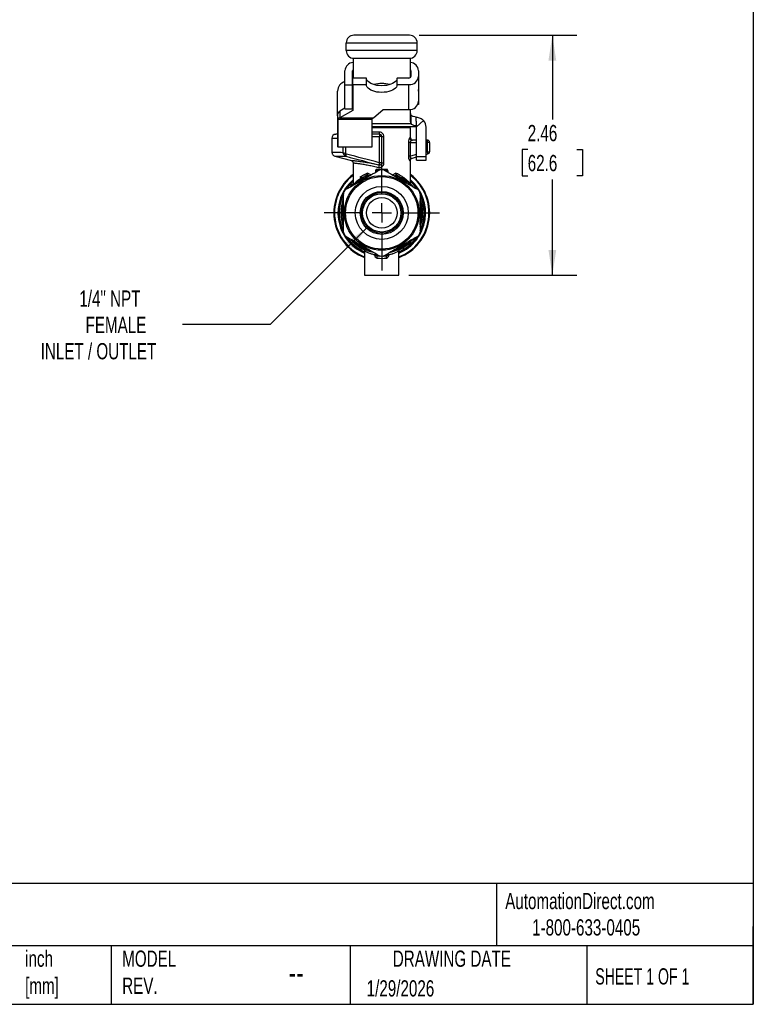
# Model space of a CAD drawing. Header units: inches. Extents: x 0.5 to 21.5, y 0.5 to 16.5.
# Tile 11 of 14: x 14 to 21.5, y 0.5 to 10.6. Entities that reach past the tile are written whole.
import ezdxf

# ---------------------------------------------------------------- set-up
doc = ezdxf.new("R2010")
doc.units = ezdxf.units.IN
doc.header["$LTSCALE"] = 2
doc.header["$MEASUREMENT"] = 0
doc.linetypes.add('SLD-Center', pattern=[0.75, 0.6, -0.05, 0.05, -0.05])
doc.linetypes.add('SLD-Solid', pattern=[0])
doc.layers.add('CENTER', color=40, linetype='SLD-Center')
doc.layers.add('DIMENSIONS', color=140, linetype='SLD-Solid', lineweight=25)
doc.layers.add('TEXT', color=140, linetype='SLD-Solid', lineweight=25)
doc.styles.add('SLDTEXTSTYLE0', font='TXT', dxfattribs={"width": 0.7})
doc.styles.add('SLDTEXTSTYLE1', font='TXT', dxfattribs={"width": 0.65})
doc.dimstyles.new('SLDDIMSTYLE2', dxfattribs={"dimtxt": 0.169922, "dimasz": 0.26, "dimexe": 0, "dimexo": 0.0625, "dimgap": 0.04248, "dimtad": 0, "dimtih": 1, "dimtoh": 1, "dimrnd": 1e-09, "dimzin": 12, "dimdsep": 46, "dimtxsty": 'SLDTEXTSTYLE0', "dimsah": 1, "dimcen": 0.09, "dimadec": 0, "dimazin": 3, "dimtfac": 1, "dimtofl": 0, "dimtmove": 0, "dimatfit": 3, "dimfxl": 0, "dimfrac": 2, "dimtolj": 1, "dimtzin": 12, "dimarcsym": 0})
doc.dimstyles.new('SLDDIMSTYLE3', dxfattribs={"dimtxt": 0.169922, "dimasz": 0.26, "dimexe": 0, "dimexo": 0.0625, "dimgap": 0.04248, "dimtad": 0, "dimtih": 1, "dimtoh": 1, "dimrnd": 1e-09, "dimzin": 12, "dimdsep": 46, "dimtxsty": 'SLDTEXTSTYLE0', "dimsah": 1, "dimcen": 0, "dimadec": 0, "dimazin": 3, "dimtfac": 1, "dimtofl": 0, "dimtmove": 0, "dimatfit": 3, "dimfxl": 0, "dimfrac": 2, "dimtolj": 1, "dimtzin": 12, "dimarcsym": 0})

# ---------------------------------------------------------------- blocks, each defined once
blk = doc.blocks.new('_D_5')
at = {"layer": 'DIMENSIONS'}
for p, q in [((18.069, 10.451), (19.686, 10.451)), ((19.436, 10.451), (19.436, 9.586)), ((19.183, 9.278), (19.126, 9.278)), ((19.126, 9.278), (19.126, 9.007)), ((19.688, 9.278), (19.745, 9.278)), ((19.745, 9.278), (19.745, 9.007)), ((19.126, 9.007), (19.183, 9.007)), ((19.745, 9.007), (19.688, 9.007)), ((19.436, 7.987), (19.436, 8.969)), ((17.961, 7.987), (19.686, 7.987))]:
    blk.add_line(p, q, dxfattribs=at)
for points in [[(19.436, 10.451), (19.396, 10.191), (19.476, 10.191)], [(19.436, 7.987), (19.476, 8.247), (19.396, 8.247)]]:
    blk.add_solid(points, dxfattribs=at)
at = {"layer": 'DIMENSIONS', "char_height": 0.1667, "attachment_point": 1, "style": 'SLDTEXTSTYLE0'}
for s, insert in [('2.46', (19.183, 9.53)), ('62.6', (19.183, 9.222))]:
    blk.add_mtext(s, dxfattribs=dict(at, insert=insert))
blk = doc.blocks.new('_D_6')
at = {"layer": 'DIMENSIONS'}
for p, q in [((17.536, 8.479), (16.538, 7.481)), ((16.538, 7.481), (15.639, 7.481))]:
    blk.add_line(p, q, dxfattribs=at)
blk.add_solid([(17.536, 8.479), (17.324, 8.323), (17.38, 8.266)], dxfattribs=at)
at = {"layer": 'DIMENSIONS', "attachment_point": 1, "style": 'SLDTEXTSTYLE0'}
for s, insert, char_height in [('1/4" NPT', (14.578, 7.83), 0.1667), ('FEMALE', (14.642, 7.56), 0.1667), ('INLET / OUTLET', (14.181, 7.29), 0.16667)]:
    blk.add_mtext(s, dxfattribs=dict(at, insert=insert, char_height=char_height))
blk = doc.blocks.new('SW_CENTERMARKSYMBOL_0')
at = {"layer": 'CENTER', "color": 0}
for p, q in [((0, 0.2), (0, 0.592)), ((-0.2, 0), (-0.592, 0)), ((0, 0), (-0.1, 0)), ((0, 0), (0, 0.1)), ((0, 0), (0, -0.1)), ((0, 0), (0.1, 0)), ((0.2, 0), (0.592, 0)), ((0, -0.2), (0, -0.592))]:
    blk.add_line(p, q, dxfattribs=at)

msp = doc.modelspace()

# ---------------------------------------------------------------- linework, layer by layer
for p, q in [((17.969, 10.451), (17.398, 10.451)), ((17.32, 10.293), (17.32, 10.372)), ((17.32, 10.372), (18.048, 10.372)), ((18.048, 10.293), (18.048, 10.372)), ((18.048, 10.293), (17.32, 10.293)), ((17.389, 10.215), (17.389, 10.011)), ((17.398, 10.214), (17.969, 10.214)), ((17.979, 10.015), (17.979, 10.215)), ((17.305, 9.943), (17.305, 10.087)), ((17.384, 9.943), (17.384, 10.087)), ((17.386, 9.943), (17.386, 10.011)), ((17.527, 10.011), (17.386, 10.011)), ((17.527, 9.943), (17.527, 10.011)), ((17.841, 9.943), (17.841, 10.011)), ((17.963, 10.011), (17.841, 10.011)), ((17.982, 10.087), (17.982, 10.028)), ((18.061, 10.087), (18.061, 10.028)), ((18.061, 10.028), (18.061, 9.772)), ((17.305, 9.943), (17.384, 9.943)), ((17.305, 9.697), (17.305, 9.943)), ((17.384, 9.697), (17.384, 9.943)), ((17.386, 9.943), (17.386, 9.677)), ((17.527, 9.943), (17.386, 9.943)), ((17.963, 9.943), (17.841, 9.943)), ((17.963, 9.687), (17.963, 9.943)), ((17.23, 9.657), (17.23, 9.878)), ((18.062, 9.878), (18.062, 9.739)), ((17.386, 9.746), (17.384, 9.745)), ((18.062, 9.739), (18.054, 9.739)), ((17.23, 9.622), (17.23, 9.657)), ((17.23, 9.657), (17.242, 9.657)), ((17.232, 9.622), (17.23, 9.622)), ((17.23, 9.622), (17.23, 9.306)), ((17.232, 9.598), (17.232, 9.642)), ((17.305, 9.701), (17.254, 9.672)), ((17.386, 9.677), (17.254, 9.604)), ((17.254, 9.672), (17.254, 9.604)), ((17.305, 9.697), (17.384, 9.697)), ((17.6, 9.604), (17.697, 9.687)), ((17.697, 9.687), (17.963, 9.687)), ((17.979, 9.562), (17.979, 9.688)), ((17.986, 9.545), (17.986, 9.63)), ((18.038, 9.614), (18.038, 9.609)), ((18.038, 9.57), (18.038, 9.609)), ((17.232, 9.598), (17.232, 9.587)), ((17.586, 9.587), (17.232, 9.587)), ((17.232, 9.587), (17.232, 9.304)), ((17.254, 9.604), (17.6, 9.604)), ((17.586, 9.587), (17.586, 9.598)), ((17.586, 9.304), (17.586, 9.587)), ((17.586, 9.545), (17.986, 9.545)), ((18.038, 9.51), (17.586, 9.51)), ((18.038, 9.57), (18.038, 9.518)), ((18.038, 9.515), (18.038, 9.518)), ((18.038, 9.51), (18.038, 9.515)), ((18.041, 9.509), (18.114, 9.575)), ((18.042, 9.206), (18.042, 9.506)), ((18.141, 9.206), (18.141, 9.506)), ((17.23, 9.434), (17.211, 9.434)), ((17.586, 9.503), (17.86, 9.503)), ((17.979, 9.499), (17.586, 9.499)), ((17.662, 9.457), (17.586, 9.457)), ((17.66, 9.434), (17.586, 9.434)), ((17.586, 9.41), (17.659, 9.41)), ((17.659, 9.41), (17.659, 9.142)), ((17.684, 9.41), (17.659, 9.41)), ((17.684, 9.142), (17.684, 9.41)), ((17.706, 9.141), (17.706, 9.41)), ((17.86, 9.499), (17.86, 9.503)), ((17.979, 9.398), (17.979, 9.499)), ((17.172, 9.394), (17.172, 9.247)), ((17.172, 9.394), (17.23, 9.394)), ((17.232, 9.306), (17.23, 9.306)), ((17.232, 9.304), (17.586, 9.304)), ((17.285, 9.304), (17.285, 9.245)), ((17.314, 9.233), (17.314, 9.304)), ((17.958, 9.351), (17.958, 9.209)), ((17.979, 9.398), (17.972, 9.398)), ((17.98, 9.209), (17.98, 9.351)), ((17.98, 9.351), (18.042, 9.351)), ((18.042, 9.375), (17.995, 9.375)), ((18.152, 9.375), (18.141, 9.375)), ((18.141, 9.351), (18.152, 9.351)), ((18.152, 9.375), (18.152, 9.351)), ((18.152, 9.351), (18.152, 9.255)), ((18.176, 9.351), (18.152, 9.351)), ((18.176, 9.255), (18.176, 9.351)), ((17.173, 9.247), (17.172, 9.247)), ((17.201, 9.209), (17.372, 9.164)), ((17.202, 9.209), (17.202, 9.209)), ((18.042, 9.225), (17.98, 9.209)), ((17.989, 9.187), (18.042, 9.201)), ((18.042, 9.206), (18.141, 9.206)), ((18.042, 9.167), (18.042, 9.206)), ((18.152, 9.255), (18.141, 9.252)), ((18.141, 9.227), (18.158, 9.232)), ((18.141, 9.167), (18.141, 9.206)), ((18.152, 9.255), (18.158, 9.232)), ((18.152, 9.255), (18.176, 9.255)), ((17.374, 9.163), (17.372, 9.164)), ((17.389, 9.141), (17.389, 8.925)), ((17.684, 9.142), (17.659, 9.142)), ((17.979, 8.926), (17.979, 9.166)), ((18.042, 9.167), (18.141, 9.167)), ((17.571, 9.016), (17.538, 9.034)), ((17.543, 9.015), (17.558, 9.008)), ((17.619, 9.056), (17.619, 9.043)), ((17.625, 9.056), (17.625, 9.047)), ((17.632, 9.051), (17.632, 9.067)), ((17.632, 9.067), (17.66, 9.067)), ((17.708, 9.067), (17.736, 9.067)), ((17.736, 9.067), (17.736, 9.051)), ((17.743, 9.047), (17.743, 9.056)), ((17.749, 9.043), (17.749, 9.056)), ((17.829, 9.034), (17.797, 9.016)), ((17.81, 9.008), (17.824, 9.015)), ((17.985, 8.91), (17.984, 8.911)), ((17.507, 8.24), (17.507, 7.987)), ((17.611, 8.197), (17.611, 8.194)), ((17.625, 8.206), (17.625, 8.194)), ((17.632, 8.188), (17.632, 8.202)), ((17.736, 8.202), (17.736, 8.188)), ((17.743, 8.194), (17.743, 8.206)), ((17.757, 8.194), (17.757, 8.197)), ((17.861, 7.987), (17.861, 8.238)), ((17.658, 8.187), (17.632, 8.188)), ((17.632, 8.187), (17.663, 8.185)), ((17.705, 8.185), (17.736, 8.187)), ((17.736, 8.188), (17.709, 8.187)), ((17.507, 7.987), (17.861, 7.987))]:
    msp.add_line(p, q)
at = {"flags": 128}
for points in [[(17.841, 10.011), (17.84, 9.999), (17.834, 9.987), (17.824, 9.976), (17.811, 9.965), (17.795, 9.956), (17.777, 9.948), (17.755, 9.941), (17.733, 9.936), (17.709, 9.934), (17.684, 9.933), (17.659, 9.934), (17.635, 9.936), (17.612, 9.941), (17.591, 9.948), (17.573, 9.956), (17.557, 9.965), (17.544, 9.976), (17.534, 9.987), (17.528, 9.999), (17.527, 10.011)], [(17.841, 9.943), (17.84, 9.931), (17.834, 9.919), (17.824, 9.907), (17.811, 9.897), (17.795, 9.887), (17.777, 9.879), (17.755, 9.873), (17.733, 9.868), (17.709, 9.865), (17.684, 9.864), (17.659, 9.865), (17.635, 9.868), (17.612, 9.873), (17.591, 9.879), (17.573, 9.887), (17.557, 9.897), (17.544, 9.907), (17.534, 9.919), (17.528, 9.931), (17.527, 9.943)], [(17.389, 8.926), (17.371, 8.907), (17.362, 8.897)], [(18.007, 8.895), (17.997, 8.907), (17.98, 8.925)]]:
    msp.add_lwpolyline(points, dxfattribs=at)
for radius in [0.384, 0.372, 0.272, 0.221, 0.209, 0.197, 0.157]:
    msp.add_circle((17.684, 8.627), radius)
for centre, radius, start, end in [((17.398, 10.372), 0.0787, 90, 180), ((17.969, 10.372), 0.0787, 0, 90), ((17.398, 10.293), 0.0787, 180, 270), ((17.969, 10.293), 0.0787, 270, 0), ((17.396, 10.081), 0.0909, 94.6289, 175.9969), ((17.971, 10.081), 0.0907, 3.97, 84.6988), ((17.4, 10.087), 0.0158, 135.3137, 179.2587), ((17.969, 10.036), 0.0925, 266.1887, 355.5981), ((17.963, 10.033), 0.0215, 269.5276, 305.3311), ((17.967, 10.087), 0.0156, 0.5954, 38.4472), ((17.967, 10.029), 0.0156, 321.5528, 359.4046), ((17.329, 9.878), 0.0984, 103.8865, 180), ((17.684, 9.684), 0.272, 72.7047, 107.2618), ((17.399, 9.841), 0.015, 159.3228, 179.9343), ((17.964, 9.878), 0.0984, 0, 8.8851), ((17.969, 9.78), 0.0925, 266.1887, 355.5981), ((18.008, 9.648), 0.029, 181.3868, 219.2415), ((17.852, 9.503), 0.00787, 0, 90), ((18.008, 9.563), 0.029, 181.3868, 219.2415), ((18.038, 9.506), 0.00394, 0, 42.2535), ((18.038, 9.506), 0.102, 0, 42.2535), ((17.211, 9.394), 0.0394, 90, 180), ((17.829, 9.416), 0.17, 174.0133, 181.9891), ((17.66, 9.41), 0.0236, 0, 90), ((18.003, 9.398), 0.0236, 180, 270), ((18.152, 9.351), 0.0236, 0, 90), ((18.152, 9.255), 0.0236, 285, 0), ((17.684, 8.627), 0.492, 126.8699, 248.8998), ((17.684, 8.627), 0.485, 127.4851, 248.5842), ((17.684, 8.627), 0.443, 88.0388, 91.9612), ((17.684, 8.627), 0.492, 291.1002, 53.1301), ((17.684, 8.627), 0.485, 291.4158, 52.5149), ((17.684, 8.627), 0.45, 131.0269, 246.8059), ((17.684, 8.627), 0.443, 131.8103, 146.941), ((17.684, 8.627), 0.436, 132.6288, 145.3951), ((17.684, 8.627), 0.413, 116.9122, 137.4775), ((17.684, 8.627), 0.402, 116.9122, 130.8153), ((17.684, 8.627), 0.45, 293.1941, 48.9731), ((17.684, 8.627), 0.402, 49.5992, 63.0878), ((17.684, 8.627), 0.413, 43.0555, 63.0878), ((17.684, 8.627), 0.443, 33.117, 48.1897), ((17.684, 8.627), 0.436, 35.0595, 47.3712), ((17.684, 8.627), 0.443, 152.9241, 206.9122), ((17.684, 8.627), 0.436, 154.7813, 204.9741), ((17.684, 8.627), 0.443, 148.0388, 151.9612), ((17.684, 8.627), 0.443, 28.0388, 31.9612), ((17.684, 8.627), 0.443, 332.9831, 26.4491), ((17.684, 8.627), 0.436, 334.8481, 24.9475), ((17.684, 8.627), 0.42, 160.1705, 199.9435), ((17.684, 8.627), 0.413, 162.8767, 196.9624), ((17.684, 8.627), 0.413, 342.6431, 17.6459), ((17.684, 8.627), 0.42, 340.1844, 20.0012), ((17.684, 8.627), 0.402, 172.0096, 187.9904), ((17.684, 8.627), 0.402, 352.0096, 7.9904), ((17.684, 8.627), 0.443, 208.0388, 211.9612), ((17.684, 8.627), 0.443, 328.0388, 331.9612), ((17.684, 8.627), 0.443, 213.4662, 246.4218), ((17.684, 8.627), 0.436, 215.0408, 246.0244), ((17.684, 8.627), 0.42, 219.8527, 244.7285), ((17.684, 8.627), 0.413, 222.7367, 257.7103), ((17.684, 8.627), 0.402, 229.335, 250.8241), ((17.684, 8.627), 0.413, 282.9587, 316.9425), ((17.684, 8.627), 0.402, 289.3523, 310.8153), ((17.684, 8.627), 0.443, 293.5782, 327.1841), ((17.684, 8.627), 0.436, 293.9756, 325.2749), ((17.684, 8.627), 0.42, 295.3979, 319.8511), ((17.632, 8.195), 0.007, 186.1256, 269.8765), ((17.633, 8.194), 0.00787, 180, 263.2437), ((17.736, 8.195), 0.007, 270.1235, 353.8744), ((17.735, 8.194), 0.00787, 276.7563, 0), ((17.684, 8.627), 0.443, 268.0388, 271.9612)]:
    msp.add_arc(centre, radius, start, end)
for points, knots in [([(17.232, 9.642), (17.236, 9.648), (17.239, 9.654), (17.247, 9.664), (17.25, 9.669), (17.254, 9.672)], [0, 0, 0, 0, 0.0629865, 0.0629865, 0.1259731, 0.1259731, 0.1259731, 0.1259731]), ([(17.986, 9.63), (17.988, 9.627), (17.991, 9.625), (17.999, 9.621), (18.003, 9.62), (18.017, 9.616), (18.027, 9.615), (18.038, 9.614)], [0, 0, 0, 0, 0.25, 0.25, 0.5, 0.5, 1, 1, 1, 1]), ([(18.038, 9.609), (18.045, 9.609), (18.052, 9.608), (18.066, 9.605), (18.073, 9.603), (18.086, 9.597), (18.092, 9.594), (18.104, 9.585), (18.109, 9.581), (18.114, 9.575)], [0, 0, 0, 0, 0.25, 0.25, 0.5, 0.5, 0.75, 0.75, 1, 1, 1, 1]), ([(17.254, 9.604), (17.25, 9.603), (17.247, 9.602), (17.239, 9.6), (17.236, 9.599), (17.232, 9.598)], [0, 0, 0, 0, 0.03013287, 0.03013287, 0.06026573, 0.06026573, 0.06026573, 0.06026573]), ([(17.586, 9.598), (17.589, 9.599), (17.591, 9.6), (17.596, 9.602), (17.598, 9.603), (17.6, 9.604)], [0, 0, 0, 0, 0.02124024, 0.02124024, 0.04248049, 0.04248049, 0.04248049, 0.04248049]), ([(18.038, 9.518), (18.032, 9.519), (18.026, 9.52), (18.015, 9.523), (18.01, 9.525), (17.996, 9.532), (17.99, 9.537), (17.986, 9.545)], [0, 0, 0, 0, 0.25, 0.25, 0.5, 0.5, 1, 1, 1, 1]), ([(18.041, 9.509), (18.041, 9.509), (18.041, 9.51), (18.04, 9.51), (18.04, 9.51), (18.04, 9.51), (18.039, 9.51), (18.039, 9.51), (18.038, 9.51), (18.038, 9.51)], [0, 0, 0, 0, 0.125, 0.125, 0.25, 0.25, 0.5, 0.5, 1, 1, 1, 1]), ([(17.66, 9.434), (17.661, 9.434), (17.661, 9.436), (17.662, 9.445), (17.662, 9.451), (17.662, 9.457)], [0, 0, 0, 0, 0.5, 0.5, 1, 1, 1, 1]), ([(17.706, 9.41), (17.706, 9.421), (17.698, 9.445), (17.675, 9.457), (17.662, 9.457)], [0, 0, 0, 0, 0.0804623, 0.1877455, 0.1877455, 0.1877455, 0.1877455]), ([(17.972, 9.398), (17.969, 9.398), (17.962, 9.387), (17.958, 9.362), (17.958, 9.351)], [0, 0, 0, 0, 0.1096368, 0.1918644, 0.1918644, 0.1918644, 0.1918644]), ([(17.98, 9.351), (17.975, 9.351), (17.971, 9.351), (17.963, 9.351), (17.96, 9.351), (17.958, 9.351)], [0, 0, 0, 0, 0.5, 0.5, 1, 1, 1, 1]), ([(17.972, 9.398), (17.972, 9.392), (17.974, 9.386), (17.983, 9.377), (17.989, 9.375), (17.995, 9.375)], [0, 0, 0, 0, 0.5, 0.5, 1, 1, 1, 1]), ([(17.98, 9.351), (17.98, 9.356), (17.984, 9.369), (17.992, 9.375), (17.995, 9.375)], [0, 0, 0, 0, 0.0822276, 0.1918644, 0.1918644, 0.1918644, 0.1918644]), ([(17.172, 9.247), (17.173, 9.243), (17.173, 9.234), (17.18, 9.223), (17.189, 9.214), (17.197, 9.211), (17.201, 9.209)], [0, 0, 0, 0, 0.250086, 0.500004, 0.749917, 1, 1, 1, 1]), ([(17.285, 9.245), (17.273, 9.246), (17.248, 9.246), (17.219, 9.247), (17.196, 9.247), (17.182, 9.247), (17.174, 9.247), (17.173, 9.247), (17.173, 9.247)], [0, 0, 0, 0, 0.179686, 0.368895, 0.567628, 0.722979, 0.883691, 1, 1, 1, 1]), ([(17.202, 9.209), (17.202, 9.209), (17.202, 9.209), (17.208, 9.209), (17.219, 9.209), (17.236, 9.209), (17.258, 9.209), (17.284, 9.208), (17.306, 9.208), (17.316, 9.208)], [0, 0, 0, 0, 0.056464, 0.213781, 0.371134, 0.528489, 0.685821, 0.84303, 1, 1, 1, 1]), ([(17.314, 9.233), (17.302, 9.237), (17.292, 9.241), (17.285, 9.245), (17.285, 9.245), (17.285, 9.245)], [-0.0457362, -0.0457362, -0.0457362, -0.0457362, -0.00033314, -0.00033314, 0, 0, 0, 0]), ([(17.285, 9.245), (17.285, 9.245), (17.285, 9.245), (17.288, 9.235), (17.294, 9.224), (17.303, 9.216)], [-0.0457362, -0.0457362, -0.0457362, -0.0457362, -0.04540306, -0.04540306, 0, 0, 0, 0]), ([(17.958, 9.209), (17.958, 9.202), (17.959, 9.187), (17.965, 9.168), (17.97, 9.163), (17.972, 9.164)], [0, 0, 0, 0, 0.0542552, 0.1085105, 0.1898933, 0.1898933, 0.1898933, 0.1898933]), ([(17.989, 9.187), (17.986, 9.186), (17.982, 9.188), (17.979, 9.197), (17.979, 9.205), (17.98, 9.209)], [0, 0, 0, 0, 0.0813829, 0.1356381, 0.1898933, 0.1898933, 0.1898933, 0.1898933]), ([(17.371, 9.164), (17.372, 9.164), (17.372, 9.164), (17.374, 9.163), (17.374, 9.163)], [0, 0, 0, 0, 0.862781, 1, 1, 1, 1]), ([(17.373, 9.164), (17.375, 9.163), (17.38, 9.161), (17.385, 9.155), (17.389, 9.149), (17.39, 9.143), (17.39, 9.141)], [0, 0, 0, 0, 0.249938, 0.499802, 0.749792, 1, 1, 1, 1]), ([(17.654, 9.116), (17.633, 9.121), (17.589, 9.131), (17.528, 9.143), (17.474, 9.151), (17.436, 9.156), (17.412, 9.159), (17.397, 9.161), (17.385, 9.162), (17.376, 9.163), (17.375, 9.163), (17.374, 9.163)], [0, 0, 0, 0, 0.153761, 0.307464, 0.461045, 0.614455, 0.691126, 0.767743, 0.844374, 0.921017, 1, 1, 1, 1]), ([(17.389, 9.141), (17.389, 9.141), (17.388, 9.141), (17.389, 9.141), (17.39, 9.141)], [0, 0, 0, 0, 0.173877, 1, 1, 1, 1]), ([(17.39, 9.141), (17.39, 9.141), (17.391, 9.141), (17.397, 9.14), (17.407, 9.139), (17.421, 9.137), (17.437, 9.135), (17.462, 9.132), (17.498, 9.126), (17.547, 9.117), (17.598, 9.107), (17.634, 9.098), (17.651, 9.094)], [0, 0, 0, 0, 0.035529, 0.119335, 0.201467, 0.281943, 0.360784, 0.43801, 0.587505, 0.730851, 0.868266, 1, 1, 1, 1]), ([(17.651, 9.094), (17.662, 9.091), (17.682, 9.094), (17.702, 9.116), (17.706, 9.133), (17.706, 9.141)], [-0.2200006, -0.2200006, -0.2200006, -0.2200006, -0.1257146, -0.0628573, 0, 0, 0, 0]), ([(17.654, 9.12), (17.658, 9.119), (17.661, 9.119), (17.668, 9.12), (17.672, 9.122), (17.677, 9.126), (17.68, 9.129), (17.683, 9.135), (17.684, 9.139), (17.684, 9.142)], [0, 0, 0, 0, 0.25, 0.25, 0.5, 0.5, 0.75, 0.75, 1, 1, 1, 1]), ([(17.659, 9.142), (17.659, 9.141), (17.659, 9.139), (17.658, 9.136), (17.657, 9.134), (17.657, 9.132), (17.656, 9.13), (17.656, 9.127), (17.655, 9.124), (17.654, 9.121), (17.654, 9.12), (17.654, 9.12)], [0, 0, 0, 0, 0.098944, 0.191669, 0.278152, 0.358404, 0.432465, 0.50039, 0.67301, 0.839253, 1, 1, 1, 1]), ([(17.684, 9.141), (17.684, 9.137), (17.682, 9.128), (17.671, 9.117), (17.66, 9.115), (17.654, 9.116)], [-0.2200006, -0.2200006, -0.2200006, -0.2200006, -0.1571433, -0.094286, 0, 0, 0, 0]), ([(17.684, 9.141), (17.684, 9.141), (17.686, 9.141), (17.694, 9.141), (17.7, 9.141), (17.706, 9.141)], [0, 0, 0, 0, 0.5, 0.5, 1, 1, 1, 1]), ([(17.979, 9.166), (17.979, 9.168), (17.98, 9.174), (17.984, 9.18), (17.989, 9.186), (17.994, 9.188), (17.997, 9.189)], [0, 0, 0, 0, 0.25009, 0.5, 0.749908, 1, 1, 1, 1]), ([(17.316, 8.869), (17.348, 8.887), (17.377, 8.904), (17.433, 8.936), (17.46, 8.952), (17.514, 8.983), (17.541, 8.998), (17.597, 9.031), (17.626, 9.048), (17.658, 9.066)], [0, 0, 0, 0, 0.25, 0.25, 0.5, 0.5, 0.75, 0.75, 1, 1, 1, 1]), ([(17.53, 9.018), (17.527, 9.013), (17.515, 9.005), (17.502, 8.998), (17.497, 8.995)], [0, 0, 0, 0, 0.0735055, 0.1286346, 0.1286346, 0.1286346, 0.1286346]), ([(17.502, 8.985), (17.509, 8.988), (17.524, 8.997), (17.537, 9.009), (17.54, 9.017)], [0, 0, 0, 0, 0.0551291, 0.1286346, 0.1286346, 0.1286346, 0.1286346]), ([(17.538, 9.034), (17.538, 9.034), (17.538, 9.034), (17.536, 9.029), (17.533, 9.023), (17.53, 9.018)], [-0.00036044, -0.00036044, -0.00036044, -0.00036044, 0, 0, 0.07436772, 0.07436772, 0.07436772, 0.07436772]), ([(17.54, 9.017), (17.538, 9.018), (17.534, 9.018), (17.531, 9.018), (17.53, 9.018)], [0, 0, 0, 0, 0.571429, 1, 1, 1, 1]), ([(17.54, 9.017), (17.54, 9.022), (17.54, 9.028), (17.538, 9.034), (17.538, 9.034), (17.538, 9.034)], [-0.00036044, -0.00036044, -0.00036044, -0.00036044, 0.07400727, 0.07400727, 0.07436772, 0.07436772, 0.07436772, 0.07436772]), ([(17.632, 9.073), (17.63, 9.073), (17.627, 9.072), (17.62, 9.066), (17.619, 9.06), (17.619, 9.056)], [0, 0, 0, 0, 0.01805126, 0.02707689, 0.0631794, 0.0631794, 0.0631794, 0.0631794]), ([(17.619, 9.056), (17.62, 9.056), (17.623, 9.056), (17.625, 9.056), (17.625, 9.056)], [0, 0, 0, 0, 0.428571, 1, 1, 1, 1]), ([(17.625, 9.056), (17.625, 9.059), (17.626, 9.063), (17.629, 9.066), (17.631, 9.067), (17.632, 9.067)], [0, 0, 0, 0, 0.03610251, 0.04512814, 0.0631794, 0.0631794, 0.0631794, 0.0631794]), ([(17.632, 9.067), (17.632, 9.068), (17.632, 9.07), (17.632, 9.072), (17.632, 9.073)], [0, 0, 0, 0, 0.571429, 1, 1, 1, 1]), ([(17.669, 9.069), (17.668, 9.069), (17.666, 9.069), (17.663, 9.068), (17.66, 9.067), (17.659, 9.066), (17.658, 9.066)], [0, 0, 0, 0, 0.249002, 0.49583, 0.744763, 1, 1, 1, 1]), ([(17.71, 9.066), (17.709, 9.066), (17.708, 9.067), (17.705, 9.068), (17.703, 9.069), (17.701, 9.069), (17.7, 9.069), (17.699, 9.069)], [0, 0, 0, 0, 0.225476, 0.448802, 0.67292, 0.837836, 1, 1, 1, 1]), ([(17.71, 9.066), (17.742, 9.048), (17.771, 9.031), (17.827, 8.998), (17.854, 8.983), (17.908, 8.952), (17.934, 8.936), (17.99, 8.904), (18.02, 8.887), (18.051, 8.869)], [0, 0, 0, 0, 0.25, 0.25, 0.5, 0.5, 0.75, 0.75, 1, 1, 1, 1]), ([(17.749, 9.056), (17.749, 9.06), (17.747, 9.066), (17.741, 9.072), (17.738, 9.073), (17.735, 9.073)], [0, 0, 0, 0, 0.03610255, 0.04512819, 0.06317947, 0.06317947, 0.06317947, 0.06317947]), ([(17.736, 9.067), (17.737, 9.067), (17.739, 9.066), (17.742, 9.063), (17.743, 9.059), (17.743, 9.056)], [0, 0, 0, 0, 0.01805128, 0.02707691, 0.06317947, 0.06317947, 0.06317947, 0.06317947]), ([(17.743, 9.056), (17.743, 9.056), (17.744, 9.056), (17.748, 9.056), (17.749, 9.056)], [0, 0, 0, 0, 0.571429, 1, 1, 1, 1]), ([(17.829, 9.034), (17.829, 9.034), (17.829, 9.034), (17.828, 9.028), (17.827, 9.022), (17.828, 9.017)], [-0.07472816, -0.07472816, -0.07472816, -0.07472816, -0.07436772, -0.07436772, 0, 0, 0, 0]), ([(17.828, 9.017), (17.83, 9.011), (17.842, 8.998), (17.857, 8.989), (17.866, 8.985)], [0, 0, 0, 0, 0.0551409, 0.1286622, 0.1286622, 0.1286622, 0.1286622]), ([(17.838, 9.018), (17.835, 9.023), (17.832, 9.029), (17.829, 9.034), (17.829, 9.034), (17.829, 9.034)], [-0.07472816, -0.07472816, -0.07472816, -0.07472816, -0.00036044, -0.00036044, 0, 0, 0, 0]), ([(17.979, 8.926), (17.979, 8.926), (17.979, 8.926), (17.975, 8.93), (17.969, 8.936), (17.962, 8.944), (17.953, 8.953), (17.944, 8.961), (17.936, 8.968), (17.929, 8.975), (17.92, 8.982), (17.908, 8.99), (17.895, 8.999), (17.881, 9.008), (17.867, 9.016), (17.854, 9.023), (17.842, 9.029), (17.833, 9.033), (17.829, 9.034)], [0, 0, 0, 0, 0.069308, 0.15121, 0.235869, 0.323865, 0.388024, 0.46083, 0.512798, 0.547929, 0.597783, 0.662359, 0.731039, 0.794744, 0.853482, 0.907261, 0.956095, 1, 1, 1, 1]), ([(17.871, 8.995), (17.864, 8.999), (17.851, 9.006), (17.84, 9.014), (17.838, 9.018)], [0, 0, 0, 0, 0.0735213, 0.1286622, 0.1286622, 0.1286622, 0.1286622]), ([(17.389, 8.925), (17.389, 8.924), (17.389, 8.923), (17.388, 8.921), (17.388, 8.92), (17.388, 8.92), (17.388, 8.919), (17.388, 8.919), (17.388, 8.919), (17.388, 8.918), (17.388, 8.918), (17.387, 8.917), (17.387, 8.916), (17.386, 8.915), (17.385, 8.914), (17.386, 8.914), (17.386, 8.914)], [0, 0, 0, 0, 0.192611, 0.299097, 0.31784, 0.325307, 0.331795, 0.337811, 0.344092, 0.351392, 0.360297, 0.384381, 0.418501, 0.522084, 0.89765, 1, 1, 1, 1]), ([(17.502, 8.985), (17.5, 8.988), (17.499, 8.99), (17.497, 8.994), (17.497, 8.995), (17.497, 8.995)], [0, 0, 0, 0, 0.5, 0.5, 1, 1, 1, 1]), ([(17.866, 8.985), (17.867, 8.988), (17.87, 8.993), (17.871, 8.995), (17.871, 8.995)], [0, 0, 0, 0, 0.571429, 1, 1, 1, 1]), ([(17.983, 8.912), (17.983, 8.912), (17.982, 8.913), (17.981, 8.916), (17.98, 8.919), (17.979, 8.922), (17.979, 8.924), (17.979, 8.926)], [0, 0, 0, 0, 0.165564, 0.530709, 0.668947, 0.783327, 1, 1, 1, 1]), ([(17.293, 8.835), (17.292, 8.834), (17.292, 8.832), (17.291, 8.829), (17.29, 8.826), (17.29, 8.825), (17.29, 8.824)], [0, 0, 0, 0, 0.249002, 0.49583, 0.744763, 1, 1, 1, 1]), ([(17.29, 8.429), (17.29, 8.466), (17.29, 8.5), (17.29, 8.564), (17.29, 8.596), (17.29, 8.658), (17.29, 8.689), (17.29, 8.753), (17.29, 8.787), (17.29, 8.824)], [0, 0, 0, 0, 0.25, 0.25, 0.5, 0.5, 0.75, 0.75, 1, 1, 1, 1]), ([(17.316, 8.869), (17.316, 8.868), (17.314, 8.868), (17.312, 8.866), (17.31, 8.864), (17.309, 8.863), (17.308, 8.861), (17.308, 8.861)], [0, 0, 0, 0, 0.225476, 0.448802, 0.67292, 0.837836, 1, 1, 1, 1]), ([(18.06, 8.861), (18.059, 8.862), (18.058, 8.863), (18.056, 8.866), (18.054, 8.867), (18.052, 8.868), (18.051, 8.869)], [0, 0, 0, 0, 0.249002, 0.49583, 0.744763, 1, 1, 1, 1]), ([(18.078, 8.824), (18.077, 8.824), (18.077, 8.826), (18.077, 8.829), (18.076, 8.831), (18.076, 8.833), (18.075, 8.834), (18.075, 8.835)], [0, 0, 0, 0, 0.225476, 0.448802, 0.67292, 0.837836, 1, 1, 1, 1]), ([(18.078, 8.824), (18.078, 8.787), (18.078, 8.753), (18.078, 8.689), (18.078, 8.658), (18.078, 8.596), (18.078, 8.564), (18.078, 8.5), (18.078, 8.466), (18.078, 8.429)], [0, 0, 0, 0, 0.25, 0.25, 0.5, 0.5, 0.75, 0.75, 1, 1, 1, 1]), ([(17.289, 8.748), (17.289, 8.743), (17.289, 8.734), (17.287, 8.712), (17.287, 8.696), (17.286, 8.682)], [0, 0, 0, 0, 0.0510557, 0.0765836, 0.1786951, 0.1786951, 0.1786951, 0.1786951]), ([(18.082, 8.682), (18.081, 8.692), (18.08, 8.709), (18.079, 8.731), (18.078, 8.743), (18.078, 8.748)], [0, 0, 0, 0, 0.0765864, 0.127644, 0.1787016, 0.1787016, 0.1787016, 0.1787016]), ([(17.29, 8.683), (17.29, 8.683), (17.289, 8.683), (17.288, 8.682), (17.286, 8.682)], [0, 0, 0, 0, 0.428571, 1, 1, 1, 1]), ([(18.078, 8.683), (18.078, 8.683), (18.078, 8.683), (18.08, 8.682), (18.082, 8.682)], [0, 0, 0, 0, 0.571429, 1, 1, 1, 1]), ([(17.286, 8.571), (17.288, 8.571), (17.289, 8.57), (17.29, 8.57), (17.29, 8.57)], [0, 0, 0, 0, 0.571429, 1, 1, 1, 1]), ([(17.286, 8.571), (17.286, 8.561), (17.287, 8.544), (17.288, 8.522), (17.289, 8.51), (17.289, 8.506)], [0, 0, 0, 0, 0.0765836, 0.1276393, 0.1786951, 0.1786951, 0.1786951, 0.1786951]), ([(18.078, 8.57), (18.078, 8.57), (18.078, 8.57), (18.08, 8.571), (18.082, 8.571)], [0, 0, 0, 0, 0.428571, 1, 1, 1, 1]), ([(18.078, 8.506), (18.078, 8.51), (18.079, 8.519), (18.08, 8.541), (18.081, 8.558), (18.082, 8.571)], [0, 0, 0, 0, 0.0510557, 0.0765836, 0.1786951, 0.1786951, 0.1786951, 0.1786951]), ([(17.29, 8.429), (17.29, 8.429), (17.29, 8.427), (17.291, 8.424), (17.291, 8.422), (17.292, 8.42), (17.293, 8.419), (17.293, 8.418)], [0, 0, 0, 0, 0.225476, 0.448802, 0.67292, 0.837836, 1, 1, 1, 1]), ([(17.308, 8.392), (17.309, 8.391), (17.31, 8.39), (17.312, 8.388), (17.314, 8.386), (17.315, 8.385), (17.316, 8.384)], [0, 0, 0, 0, 0.249002, 0.49583, 0.744763, 1, 1, 1, 1]), ([(18.051, 8.384), (18.052, 8.385), (18.054, 8.385), (18.056, 8.387), (18.057, 8.389), (18.059, 8.39), (18.059, 8.392), (18.06, 8.392)], [0, 0, 0, 0, 0.225476, 0.448802, 0.67292, 0.837836, 1, 1, 1, 1]), ([(18.075, 8.418), (18.075, 8.419), (18.076, 8.421), (18.077, 8.424), (18.077, 8.427), (18.077, 8.428), (18.078, 8.429)], [0, 0, 0, 0, 0.2490022, 0.4958303, 0.7447633, 1, 1, 1, 1]), ([(17.658, 8.187), (17.626, 8.205), (17.597, 8.222), (17.541, 8.255), (17.514, 8.27), (17.46, 8.301), (17.433, 8.317), (17.377, 8.349), (17.348, 8.366), (17.316, 8.384)], [0, 0, 0, 0, 0.25, 0.25, 0.5, 0.5, 0.75, 0.75, 1, 1, 1, 1]), ([(18.051, 8.384), (18.02, 8.366), (17.99, 8.349), (17.934, 8.317), (17.908, 8.301), (17.854, 8.27), (17.827, 8.255), (17.771, 8.222), (17.742, 8.205), (17.71, 8.187)], [0, 0, 0, 0, 0.25, 0.25, 0.5, 0.5, 0.75, 0.75, 1, 1, 1, 1]), ([(17.504, 8.252), (17.503, 8.252), (17.503, 8.252), (17.504, 8.249), (17.505, 8.247), (17.506, 8.246), (17.506, 8.245), (17.506, 8.244), (17.506, 8.243), (17.507, 8.241), (17.507, 8.239), (17.507, 8.238)], [0, 0, 0, 0, 0.46511, 0.703133, 0.774759, 0.800928, 0.822829, 0.842409, 0.861495, 0.902519, 1, 1, 1, 1]), ([(17.507, 8.238), (17.507, 8.238), (17.507, 8.238), (17.51, 8.237), (17.516, 8.233), (17.52, 8.231), (17.526, 8.228), (17.535, 8.223), (17.549, 8.217), (17.566, 8.21), (17.583, 8.205), (17.598, 8.201), (17.607, 8.198), (17.611, 8.197)], [0, 0, 0, 0, 0.040591, 0.229895, 0.279054, 0.334205, 0.395384, 0.498474, 0.615227, 0.74306, 0.849797, 0.935438, 1, 1, 1, 1]), ([(17.618, 8.21), (17.618, 8.21), (17.617, 8.208), (17.615, 8.203), (17.612, 8.199), (17.611, 8.197)], [0, 0, 0, 0, 0.132125, 0.571529, 1, 1, 1, 1]), ([(17.611, 8.197), (17.611, 8.197), (17.611, 8.197), (17.618, 8.202), (17.625, 8.207), (17.625, 8.21)], [-0.05562829, -0.05562829, -0.05562829, -0.05562829, -0.05527544, -0.05527544, 0, 0, 0, 0]), ([(17.611, 8.194), (17.611, 8.188), (17.616, 8.172), (17.628, 8.164), (17.635, 8.163)], [0, 0, 0, 0, 0.0509791, 0.1189512, 0.1189512, 0.1189512, 0.1189512]), ([(17.611, 8.194), (17.615, 8.194), (17.619, 8.194), (17.623, 8.194), (17.625, 8.194), (17.625, 8.194)], [0, 0, 0, 0, 0.5, 0.5, 1, 1, 1, 1]), ([(17.732, 8.163), (17.74, 8.164), (17.752, 8.172), (17.757, 8.188), (17.757, 8.194)], [0, 0, 0, 0, 0.0680316, 0.1190553, 0.1190553, 0.1190553, 0.1190553]), ([(17.743, 8.21), (17.743, 8.207), (17.749, 8.202), (17.757, 8.197), (17.757, 8.197), (17.757, 8.197)], [-0.00035285, -0.00035285, -0.00035285, -0.00035285, 0.05492259, 0.05492259, 0.05527544, 0.05527544, 0.05527544, 0.05527544]), ([(17.757, 8.197), (17.756, 8.199), (17.753, 8.203), (17.751, 8.208), (17.75, 8.21), (17.75, 8.21)], [0, 0, 0, 0, 0.428471, 0.867875, 1, 1, 1, 1]), ([(17.757, 8.197), (17.768, 8.2), (17.781, 8.204), (17.795, 8.208), (17.805, 8.212), (17.823, 8.219), (17.843, 8.228), (17.856, 8.236), (17.862, 8.239), (17.861, 8.238), (17.86, 8.238)], [0, 0, 0, 0, 0.192959, 0.215535, 0.255458, 0.38725, 0.606447, 0.773787, 0.96783, 1, 1, 1, 1]), ([(17.861, 8.238), (17.861, 8.241), (17.861, 8.245), (17.864, 8.251), (17.868, 8.256), (17.872, 8.258), (17.874, 8.259)], [0, 0, 0, 0, 0.241214, 0.485388, 0.738621, 1, 1, 1, 1]), ([(17.632, 8.187), (17.632, 8.187), (17.632, 8.187), (17.632, 8.187), (17.632, 8.188), (17.632, 8.188)], [0, 0, 0, 0, 0.333409, 0.666591, 1, 1, 1, 1]), ([(17.658, 8.187), (17.658, 8.187), (17.66, 8.186), (17.662, 8.185), (17.665, 8.184), (17.667, 8.184), (17.668, 8.184), (17.669, 8.184)], [0, 0, 0, 0, 0.225476, 0.448802, 0.67292, 0.837836, 1, 1, 1, 1]), ([(17.699, 8.184), (17.7, 8.184), (17.702, 8.184), (17.705, 8.185), (17.707, 8.186), (17.709, 8.187), (17.71, 8.187)], [0, 0, 0, 0, 0.249002, 0.49583, 0.744763, 1, 1, 1, 1]), ([(17.736, 8.188), (17.736, 8.188), (17.736, 8.187), (17.736, 8.187), (17.736, 8.187), (17.736, 8.187)], [0, 0, 0, 0, 0.333409, 0.666591, 1, 1, 1, 1])]:
    msp.add_open_spline(points, degree=3, knots=knots)
for points in [[(17.684, 9.41), (17.684, 9.41), (17.688, 9.41), (17.7, 9.41), (17.706, 9.41)], [(17.303, 9.216), (17.305, 9.219), (17.309, 9.226), (17.314, 9.233)], [(17.303, 9.216), (17.307, 9.212), (17.312, 9.209), (17.316, 9.208)], [(17.321, 9.23), (17.319, 9.231), (17.316, 9.232), (17.314, 9.233)], [(17.316, 9.208), (17.316, 9.209), (17.318, 9.215), (17.32, 9.225), (17.321, 9.23)], [(17.316, 9.208), (17.429, 9.178), (17.542, 9.149), (17.654, 9.12)], [(17.659, 9.142), (17.547, 9.171), (17.434, 9.201), (17.321, 9.23)], [(17.98, 9.209), (17.975, 9.209), (17.966, 9.209), (17.96, 9.209), (17.958, 9.209)], [(17.654, 9.116), (17.655, 9.115), (17.654, 9.109), (17.652, 9.099), (17.651, 9.094)], [(17.654, 9.12), (17.654, 9.119), (17.654, 9.117), (17.654, 9.116)], [(17.684, 9.141), (17.684, 9.141), (17.684, 9.142), (17.684, 9.142)], [(17.989, 9.187), (17.984, 9.185), (17.975, 9.179), (17.972, 9.169), (17.972, 9.164)], [(17.972, 9.164), (17.977, 9.165), (17.979, 9.166), (17.979, 9.166)], [(17.538, 9.034), (17.508, 9.022), (17.481, 9.006), (17.459, 8.99)], [(17.54, 9.017), (17.541, 9.017), (17.542, 9.016), (17.543, 9.015)], [(17.735, 9.073), (17.702, 9.073), (17.666, 9.073), (17.632, 9.073)], [(17.736, 9.067), (17.736, 9.068), (17.735, 9.071), (17.735, 9.073)], [(17.828, 9.017), (17.827, 9.017), (17.825, 9.016), (17.824, 9.015)], [(17.828, 9.017), (17.831, 9.018), (17.835, 9.018), (17.838, 9.018)], [(17.286, 8.682), (17.286, 8.645), (17.286, 8.608), (17.286, 8.571)], [(18.082, 8.571), (18.081, 8.608), (18.081, 8.645), (18.082, 8.682)], [(17.757, 8.194), (17.753, 8.194), (17.746, 8.194), (17.743, 8.194), (17.743, 8.194)], [(17.635, 8.163), (17.636, 8.169), (17.636, 8.181), (17.633, 8.186), (17.632, 8.187)], [(17.635, 8.163), (17.667, 8.159), (17.701, 8.159), (17.732, 8.163)], [(17.732, 8.163), (17.732, 8.169), (17.732, 8.181), (17.734, 8.186), (17.736, 8.187)]]:
    msp.add_open_spline(points, degree=3)
at = {"layer": 'TEXT'}
for p, q in [((21.5, 16.5), (21.5, 0.5)), ((21.5, 1.742), (0.5, 1.742)), ((18.864, 1.742), (18.864, 1.1)), ((21.5, 0.5), (21.5, 1.3)), ((21.5, 1.1), (0.5, 1.1)), ((14.906, 1.1), (14.906, 0.5)), ((17.359, 1.1), (17.359, 0.5)), ((19.791, 1.1), (19.791, 0.5)), ((0.5, 0.5), (21.5, 0.5))]:
    msp.add_line(p, q, dxfattribs=at)

# ---------------------------------------------------------------- block references
at = {"layer": 'CENTER'}
msp.add_blockref('SW_CENTERMARKSYMBOL_0', (17.684, 8.627), dxfattribs=at)

# ---------------------------------------------------------------- texts
at = {"layer": 'TEXT'}
for s, insert, char_height, attachment_point, style in [('AutomationDirect.com', (18.952, 1.644), 0.16667, 1, 'SLDTEXTSTYLE0'), ('1-800-633-0405', (19.228, 1.373), 0.16667, 1, 'SLDTEXTSTYLE0'), ('inch^J[mm]', (14.021, 1.052), 0.1667, 1, 'SLDTEXTSTYLE0'), ('MODEL ^JREV.', (15.018, 1.052), 0.16667, 1, 'SLDTEXTSTYLE0'), ('DRAWING DATE', (18.404, 1.052), 0.16667, 2, 'SLDTEXTSTYLE0'), ('SHEET 1 OF 1', (19.877, 0.87), 0.16667, 1, 'SLDTEXTSTYLE1'), ('--', (16.727, 0.951), 0.25, 1, 'SLDTEXTSTYLE0'), ('1/29/2026', (17.529, 0.747), 0.1667, 1, 'SLDTEXTSTYLE0')]:
    msp.add_mtext(s, dxfattribs=dict(at, insert=insert, char_height=char_height, attachment_point=attachment_point, style=style))

# ---------------------------------------------------------------- dimensions: what is measured, and where the dimension line sits
at = {"layer": 'DIMENSIONS'}
dim = msp.add_linear_dim(base=(19.436, 10.451), p1=(17.861, 7.987), p2=(17.969, 10.451), angle=90, dimstyle='SLDDIMSTYLE2', dxfattribs=at)
dim.commit()
dim.dimension.update_dxf_attribs({"geometry": '_D_5', "text_midpoint": (19.436, 9.278), "dimtype": 160})
dim = msp.add_diameter_dim_2p(p1=(17.832, 8.775), p2=(17.536, 8.479), text='1/4" NPT\\PFEMALE\\PINLET / OUTLET', dimstyle='SLDDIMSTYLE3', override={"dimpost": '<>'}, dxfattribs=at)
dim.commit()
dim.dimension.update_dxf_attribs({"geometry": '_D_6', "text_midpoint": (15.078, 7.481), "dimtype": 163})

doc.saveas('drawing.dxf')
